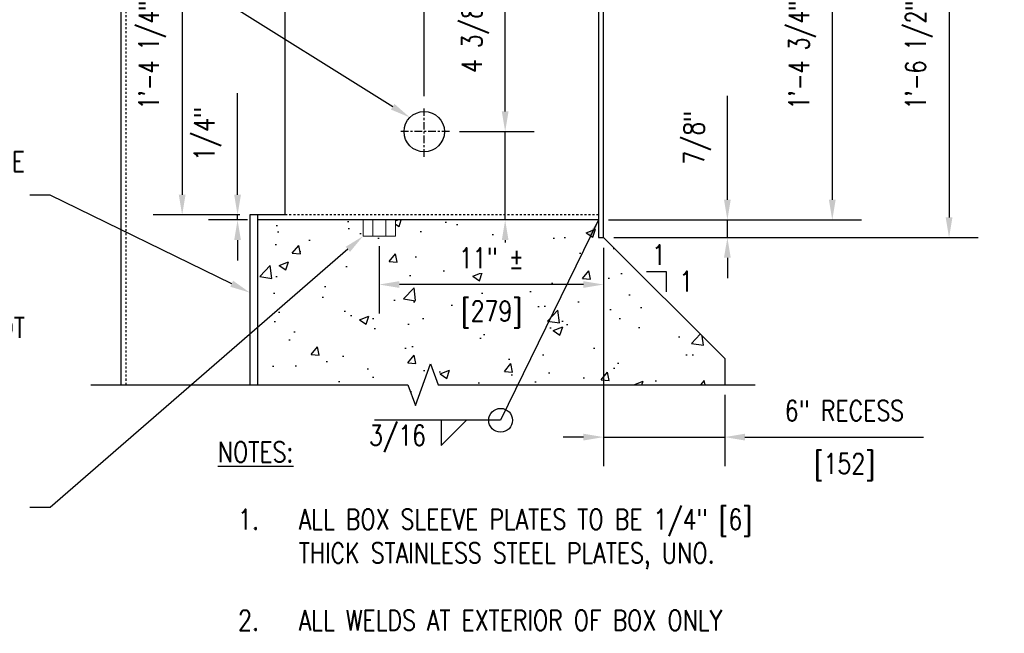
# Model space of a CAD drawing. Header units: inches. Extents: x -969 to 2573, y -473 to 654.
# Tile 6 of 33: x 161 to 209, y 34 to 64. Entities that reach past the tile are written whole.
import ezdxf
from ezdxf import colors
from ezdxf.entities.mleader import LeaderData, LeaderLine
from ezdxf.enums import TextEntityAlignment as Align
from ezdxf.math import Vec2, Vec3

# ---------------------------------------------------------------- set-up
doc = ezdxf.new("R2010")
doc.units = ezdxf.units.IN
doc.header["$LTSCALE"] = 0.5
doc.header["$MEASUREMENT"] = 0
doc.linetypes.add('CENTER2', pattern=[1.125, 0.75, -0.125, 0.125, -0.125])
doc.linetypes.add('HIDDEN2', pattern=[0.1875, 0.125, -0.0625])
doc.layers.get('DEFPOINTS').update_dxf_attribs({"color": 140})
for name, color, linetype in [('S-ANNO-DIMS', 1, 'Continuous'), ('S-ANNO-SYMB', 2, 'Continuous'), ('S-ANNO-TEXT', 2, 'Continuous'), ('S-DETL-CNTR', 1, 'CENTER2'), ('S-DETL-HIDD', 1, 'HIDDEN2'), ('S-DETL-MEDM', 3, 'Continuous'), ('S-DETL-PATT', 1, 'Continuous'), ('S-DETL-XLIT', 1, 'Continuous')]:
    doc.layers.add(name, color=color, linetype=linetype)
doc.styles.add('Annotative', font='romans.shx', dxfattribs={"width": 0.8, "height": 0.125})
doc.styles.get("Standard").update_dxf_attribs({"font": 'arial.ttf'})
doc.dimstyles.new('Annotative', dxfattribs={"dimscale": 0, "dimtxt": 0.125, "dimasz": 0.125, "dimexe": 0.18, "dimexo": 0.0625, "dimgap": 0.09, "dimtad": 1, "dimdec": 3, "dimzin": 3, "dimdsep": 46, "dimlunit": 4, "dimtxsty": 'Annotative', "dimcen": 0.09, "dimclrt": 2, "dimazin": 2, "dimtfac": 1, "dimtdec": 3, "dimtmove": 0, "dimatfit": 0, "dimfxl": 1, "dimtfill": 1, "dimfrac": 2, "dimtolj": 1, "dimtzin": 0, "dimarcsym": 0})
doc.dimstyles.new('ISO-25', dxfattribs={"dimtxt": 2.5, "dimasz": 2.5, "dimexe": 1.25, "dimexo": 0.625, "dimtad": 1, "dimtxsty": 'Standard', "dimcen": 2.5, "dimadec": 0, "dimazin": 0, "dimtfac": 1, "dimtmove": 0, "dimatfit": 3, "dimfxl": 1, "dimarcsym": 0})

# ---------------------------------------------------------------- blocks, each defined once
blk = doc.blocks.new('*D22')
at = {"layer": 'DEFPOINTS', "color": 0, "transparency": 16777216}
for p in [(181.794, 58.534), (184.55, 54.159), (189.169, 54.159)]:
    blk.add_point(p, dxfattribs=at)
at = {"layer": 'S-ANNO-DIMS', "color": 0, "lineweight": -2, "transparency": 16777216}
for p, q in [((184.55, 59.534), (184.55, 66.241)), ((182.294, 58.534), (185.99, 58.534)), ((184.55, 54.159), (184.55, 58.534)), ((188.669, 54.159), (183.11, 54.159)), ((184.55, 53.159), (184.55, 52.159))]:
    blk.add_line(p, q, dxfattribs=at)
at = {"layer": 'S-ANNO-DIMS', "color": 0, "transparency": 16777216}
for points in [[(184.383, 59.534), (184.716, 59.534), (184.55, 58.534)], [(184.383, 53.159), (184.716, 53.159), (184.55, 54.159)]]:
    blk.add_solid(points, dxfattribs=at)
at = {"layer": 'S-ANNO-DIMS', "color": 2, "transparency": 16777216, "insert": (183.068, 63.387), "char_height": 1, "attachment_point": 5, "rotation": 90, "style": 'Annotative', "bg_fill": 3, "box_fill_scale": 1.25, "bg_fill_color": 256, "bg_fill_true_color": 13158600, "bg_fill_transparency": 0}
blk.add_mtext('\\A1;4 3/8"', dxfattribs=at)
blk = doc.blocks.new('*D25')
at = {"layer": 'DEFPOINTS', "color": 0, "transparency": 16777216}
for p in [(171.919, 70.659), (168.569, 54.409), (171.919, 54.409)]:
    blk.add_point(p, dxfattribs=at)
at = {"layer": 'S-ANNO-DIMS', "color": 0, "lineweight": -2, "transparency": 16777216}
for p, q in [((171.419, 70.659), (167.129, 70.659)), ((168.569, 69.659), (168.569, 55.409)), ((171.419, 54.409), (167.129, 54.409))]:
    blk.add_line(p, q, dxfattribs=at)
at = {"layer": 'S-ANNO-DIMS', "color": 0, "transparency": 16777216}
for points in [[(168.403, 69.659), (168.736, 69.659), (168.569, 70.659)], [(168.403, 55.409), (168.736, 55.409), (168.569, 54.409)]]:
    blk.add_solid(points, dxfattribs=at)
at = {"layer": 'S-ANNO-DIMS', "color": 2, "transparency": 16777216, "insert": (167.087, 62.534), "char_height": 1, "attachment_point": 5, "rotation": 90, "style": 'Annotative', "bg_fill": 3, "box_fill_scale": 1.25, "bg_fill_color": 256, "bg_fill_true_color": 13158600, "bg_fill_transparency": 0}
blk.add_mtext('\\A1;1\'-4 1/4"', dxfattribs=at)
blk = doc.blocks.new('*D27')
at = {"layer": 'DEFPOINTS', "color": 0, "transparency": 16777216}
for p in [(171.31, 54.159), (171.919, 54.409), (172.294, 54.159)]:
    blk.add_point(p, dxfattribs=at)
at = {"layer": 'S-ANNO-DIMS', "color": 0, "lineweight": -2, "transparency": 16777216}
for p, q in [((171.31, 55.409), (171.31, 60.439)), ((171.419, 54.409), (169.87, 54.409)), ((171.794, 54.159), (169.87, 54.159)), ((171.31, 54.159), (171.31, 54.409)), ((171.31, 53.159), (171.31, 52.159))]:
    blk.add_line(p, q, dxfattribs=at)
at = {"layer": 'S-ANNO-DIMS', "color": 0, "transparency": 16777216}
for points in [[(171.143, 55.409), (171.476, 55.409), (171.31, 54.409)], [(171.143, 53.159), (171.476, 53.159), (171.31, 54.159)]]:
    blk.add_solid(points, dxfattribs=at)
at = {"layer": 'S-ANNO-DIMS', "color": 2, "transparency": 16777216, "insert": (169.828, 58.424), "char_height": 1, "attachment_point": 5, "rotation": 90, "style": 'Annotative', "bg_fill": 3, "box_fill_scale": 1.25, "bg_fill_color": 256, "bg_fill_true_color": 13158600, "bg_fill_transparency": 0}
blk.add_mtext('\\A1;1/4"', dxfattribs=at)
blk = doc.blocks.new('*D33')
at = {"layer": 'DEFPOINTS', "color": 0, "transparency": 16777216}
for p in [(189.419, 66.939), (180.544, 59.784), (189.419, 59.765)]:
    blk.add_point(p, dxfattribs=at)
at = {"layer": 'S-ANNO-DIMS', "color": 0, "lineweight": -2, "transparency": 16777216}
for p, q in [((180.544, 60.284), (180.544, 68.379)), ((189.419, 60.265), (189.419, 68.379)), ((181.544, 66.939), (188.419, 66.939))]:
    blk.add_line(p, q, dxfattribs=at)
at = {"layer": 'S-ANNO-DIMS', "color": 0, "transparency": 16777216}
for points in [[(181.544, 67.106), (181.544, 66.772), (180.544, 66.939)], [(188.419, 67.106), (188.419, 66.772), (189.419, 66.939)]]:
    blk.add_solid(points, dxfattribs=at)
at = {"layer": 'S-ANNO-DIMS', "color": 2, "transparency": 16777216, "insert": (184.982, 68.421), "char_height": 1, "attachment_point": 5, "style": 'Annotative', "bg_fill": 3, "box_fill_scale": 1.25, "bg_fill_color": 256, "bg_fill_true_color": 13158600, "bg_fill_transparency": 0}
blk.add_mtext('\\A1;8 7/8"', dxfattribs=at)
blk = doc.blocks.new('*D35')
at = {"layer": 'DEFPOINTS', "color": 0, "transparency": 16777216}
for p in [(189.419, 71.784), (189.419, 53.284), (206.51, 53.284)]:
    blk.add_point(p, dxfattribs=at)
at = {"layer": 'S-ANNO-DIMS', "color": 0, "lineweight": -2, "transparency": 16777216}
for p, q in [((189.919, 71.784), (207.95, 71.784)), ((206.51, 70.784), (206.51, 54.284)), ((189.919, 53.284), (207.95, 53.284))]:
    blk.add_line(p, q, dxfattribs=at)
at = {"layer": 'S-ANNO-DIMS', "color": 0, "transparency": 16777216}
for points in [[(206.343, 70.784), (206.677, 70.784), (206.51, 71.784)], [(206.343, 54.284), (206.677, 54.284), (206.51, 53.284)]]:
    blk.add_solid(points, dxfattribs=at)
at = {"layer": 'S-ANNO-DIMS', "color": 2, "transparency": 16777216, "insert": (205.028, 62.534), "char_height": 1, "attachment_point": 5, "rotation": 90, "style": 'Annotative', "bg_fill": 3, "box_fill_scale": 1.25, "bg_fill_color": 256, "bg_fill_true_color": 13158600, "bg_fill_transparency": 0}
blk.add_mtext('\\A1;1\'-6 1/2"', dxfattribs=at)
blk = doc.blocks.new('*D37')
at = {"layer": 'DEFPOINTS', "color": 0, "transparency": 16777216}
for p in [(189.169, 70.909), (189.169, 54.159), (200.732, 54.159)]:
    blk.add_point(p, dxfattribs=at)
at = {"layer": 'S-ANNO-DIMS', "color": 0, "lineweight": -2, "transparency": 16777216}
for p, q in [((189.669, 70.909), (202.172, 70.909)), ((200.732, 69.909), (200.732, 55.159)), ((189.669, 54.159), (202.172, 54.159))]:
    blk.add_line(p, q, dxfattribs=at)
at = {"layer": 'S-ANNO-DIMS', "color": 0, "transparency": 16777216}
for points in [[(200.565, 69.909), (200.899, 69.909), (200.732, 70.909)], [(200.565, 55.159), (200.899, 55.159), (200.732, 54.159)]]:
    blk.add_solid(points, dxfattribs=at)
at = {"layer": 'S-ANNO-DIMS', "color": 2, "transparency": 16777216, "insert": (199.25, 62.534), "char_height": 1, "attachment_point": 5, "rotation": 90, "style": 'Annotative', "bg_fill": 3, "box_fill_scale": 1.25, "bg_fill_color": 256, "bg_fill_true_color": 13158600, "bg_fill_transparency": 0}
blk.add_mtext('\\A1;1\'-4 3/4"', dxfattribs=at)
blk = doc.blocks.new('*D38')
at = {"layer": 'DEFPOINTS', "color": 0, "transparency": 16777216}
for p in [(189.169, 54.159), (189.419, 53.284), (195.542, 53.284)]:
    blk.add_point(p, dxfattribs=at)
at = {"layer": 'S-ANNO-DIMS', "color": 0, "lineweight": -2, "transparency": 16777216}
for p, q in [((195.542, 55.159), (195.542, 60.304)), ((189.669, 54.159), (196.982, 54.159)), ((195.542, 53.284), (195.542, 54.159)), ((189.919, 53.284), (196.982, 53.284)), ((195.542, 52.284), (195.542, 51.284))]:
    blk.add_line(p, q, dxfattribs=at)
at = {"layer": 'S-ANNO-DIMS', "color": 0, "transparency": 16777216}
for points in [[(195.375, 55.159), (195.708, 55.159), (195.542, 54.159)], [(195.375, 52.284), (195.708, 52.284), (195.542, 53.284)]]:
    blk.add_solid(points, dxfattribs=at)
at = {"layer": 'S-ANNO-DIMS', "color": 2, "transparency": 16777216, "insert": (194.06, 58.231), "char_height": 1, "attachment_point": 5, "rotation": 90, "style": 'Annotative', "bg_fill": 3, "box_fill_scale": 1.25, "bg_fill_color": 256, "bg_fill_true_color": 13158600, "bg_fill_transparency": 0}
blk.add_mtext('\\A1;7/8"', dxfattribs=at)
blk = doc.blocks.new('*D39')
at = {"layer": 'DEFPOINTS', "color": 0, "transparency": 16777216}
for p in [(189.419, 53.284), (195.412, 46.001), (195.412, 43.406)]:
    blk.add_point(p, dxfattribs=at)
at = {"layer": 'S-ANNO-DIMS', "color": 0, "lineweight": -2, "transparency": 16777216}
for p, q in [((189.419, 52.784), (189.419, 41.966)), ((195.412, 45.501), (195.412, 41.966)), ((188.419, 43.406), (187.419, 43.406)), ((189.419, 43.406), (195.412, 43.406)), ((196.412, 43.406), (205.252, 43.406))]:
    blk.add_line(p, q, dxfattribs=at)
at = {"layer": 'S-ANNO-DIMS', "color": 0, "transparency": 16777216}
for points in [[(188.419, 43.573), (188.419, 43.239), (189.419, 43.406)], [(196.412, 43.573), (196.412, 43.239), (195.412, 43.406)]]:
    blk.add_solid(points, dxfattribs=at)
at = {"layer": 'S-ANNO-DIMS', "color": 2, "transparency": 16777216, "insert": (201.332, 41.924), "char_height": 1, "attachment_point": 5, "style": 'Annotative', "bg_fill": 3, "box_fill_scale": 1.25, "bg_fill_color": 256, "bg_fill_true_color": 13158600, "bg_fill_transparency": 0}
blk.add_mtext('\\A1;[152]', dxfattribs=at)
at = {"layer": 'S-ANNO-DIMS', "color": 2, "transparency": 16777216, "insert": (201.332, 44.721), "char_height": 1, "attachment_point": 5, "style": 'Annotative', "bg_fill": 3, "box_fill_scale": 1.25, "bg_fill_color": 256, "bg_fill_true_color": 13158600, "bg_fill_transparency": 0}
blk.add_mtext('\\A1;6" RECESS', dxfattribs=at)
blk = doc.blocks.new('*D40')
at = {"layer": 'DEFPOINTS', "color": 0, "transparency": 16777216}
for p in [(178.319, 53.361), (189.419, 53.284), (178.319, 50.962)]:
    blk.add_point(p, dxfattribs=at)
at = {"layer": 'S-ANNO-DIMS', "color": 0, "lineweight": -2, "transparency": 16777216}
for p, q in [((178.319, 52.861), (178.319, 49.522)), ((189.419, 52.784), (189.419, 49.522)), ((188.419, 50.962), (179.319, 50.962))]:
    blk.add_line(p, q, dxfattribs=at)
at = {"layer": 'S-ANNO-DIMS', "color": 0, "transparency": 16777216}
for points in [[(179.319, 51.129), (179.319, 50.795), (178.319, 50.962)], [(188.419, 51.129), (188.419, 50.795), (189.419, 50.962)]]:
    blk.add_solid(points, dxfattribs=at)
at = {"layer": 'S-ANNO-DIMS', "color": 2, "transparency": 16777216, "insert": (183.869, 49.48), "char_height": 1, "attachment_point": 5, "style": 'Annotative', "bg_fill": 3, "box_fill_scale": 1.25, "bg_fill_color": 256, "bg_fill_true_color": 13158600, "bg_fill_transparency": 0}
blk.add_mtext('\\A1;[279]', dxfattribs=at)
at = {"layer": 'S-ANNO-DIMS', "color": 2, "transparency": 16777216, "insert": (183.869, 52.277), "char_height": 1, "attachment_point": 5, "style": 'Annotative', "bg_fill": 3, "box_fill_scale": 1.25, "bg_fill_color": 256, "bg_fill_true_color": 13158600, "bg_fill_transparency": 0}
blk.add_mtext('\\A1;11" %%P', dxfattribs=at)
blk = doc.blocks.new('*U60')
for p, q in [((13, 0), (13, -5)), ((13, -5), (18, 0))]:
    blk.add_line(p, q)
at = {"style": 'Annotative', "width": 0.8}
blk.add_attdef('SIZE', text='', height=0.125, dxfattribs=at).set_placement((10.5, -1.62), align=Align.TOP_RIGHT)
blk.add_attdef('SPACING', text='', height=0.125, dxfattribs=at).set_placement((18.32, -1.62), align=Align.TOP_LEFT)

msp = doc.modelspace()

# ---------------------------------------------------------------- linework, layer by layer
at = {"layer": 'S-ANNO-SYMB'}
msp.add_circle((184.3234, 44.2386), 0.5893, dxfattribs=at)
at = {"layer": 'S-DETL-CNTR', "linetype": 'CENTER2'}
for p, q in [((180.5443, 57.2838), (180.5443, 59.7838)), ((181.7943, 58.5338), (179.2943, 58.5338))]:
    msp.add_line(p, q, dxfattribs=at)
at = {"layer": 'S-DETL-HIDD', "linetype": 'HIDDEN2'}
msp.add_line((189.1693, 54.4088), (173.6693, 54.4088), dxfattribs=at)
at = {"layer": 'S-DETL-HIDD'}
msp.add_lwpolyline([(165.8039, 46.0013), (165.8039, 79.4609)], dxfattribs=at)
at = {"layer": 'S-DETL-MEDM'}
for p, q in [((189.1693, 71.7838), (189.1693, 53.2838)), ((189.4193, 53.2838), (189.4193, 71.7838)), ((173.6693, 54.4088), (173.6693, 70.6588)), ((171.9193, 54.4088), (171.9193, 46.0013)), ((173.6693, 54.4088), (171.9193, 54.4088)), ((172.2943, 54.4088), (172.2943, 46.0013)), ((189.1693, 54.1588), (172.2943, 54.1588)), ((189.1693, 53.2838), (189.4193, 53.2838)), ((189.4193, 53.2838), (195.412, 47.2912)), ((195.412, 47.2912), (195.412, 46.0013))]:
    msp.add_line(p, q, dxfattribs=at)
msp.add_lwpolyline([(165.5539, 46.0013), (165.5539, 79.4609)], dxfattribs=at)
msp.add_circle((180.5443, 58.5338), 1, dxfattribs=at)
at = {"layer": 'S-DETL-XLIT', "lineweight": 9}
msp.add_lwpolyline([(177.5206, 53.3608), (179.1168, 53.3608), (179.1168, 54.1588), (177.5206, 54.1588)], close=True, dxfattribs=at)
for points in [[(178.0065, 54.1483), (178.0065, 53.3657)], [(178.6499, 54.1533), (178.6499, 53.3709)]]:
    msp.add_lwpolyline(points, dxfattribs=at)

# ---------------------------------------------------------------- block references
at = {"layer": 'S-ANNO-SYMB', "xscale": 0.24975, "yscale": 0.24975, "zscale": 0.24975}
msp.add_blockref('*U60', (178.1335, 44.2386), dxfattribs=at)

# ---------------------------------------------------------------- leaders
at = {"layer": 'S-ANNO-TEXT', "linetype": 'Continuous'}
ml = msp.add_multileader_mtext('Standard', dxfattribs=at)
ml.set_content('\\A1;{\\C256;3/4" x 1 1/2" x 8" TAPPED BAR W/ 5/8"-11 UNC BOLT TO SECURE BOLTWORKS WITHIN SLEEVE TOP AND BOT}', color=2, style='Annotative')
ml.set_leader_properties(color=1)
ml.build(insert=Vec2(0, 0))
ml.multileader.update_dxf_attribs({"text_right_attachment_type": 3, "dogleg_length": 0.125, "arrow_head_size": 1, "scale": 8})
ctx = ml.context
ctx.base_point, ctx.scale, ctx.char_height, ctx.arrow_head_size, ctx.landing_gap_size, ctx.plane_origin = Vec3(147.2066, 48.8281), 8, 1, 1, 0.25, Vec3(-233.8908, -375.4594)
ctx.right_attachment, ctx.text_align_type = 3, 2
notes = []
notes.append((ctx, [(1, (1, 1, 0), (162.04, 39.9233), (-1, 0), 1, [(0, [(177.5206, 53.3608)], 0, [])])]))
ctx.mtext.insert, ctx.mtext.width, ctx.mtext.defined_height, ctx.mtext.alignment = Vec3(160.79, 49.3281), 13.677816, 2.6619, 3
for ctx, leaders in notes:
    for number, flags, end, landing, length, lines in leaders:
        leader = LeaderData()
        leader.index, (leader.has_last_leader_line, leader.has_dogleg_vector, leader.attachment_direction) = number, flags
        leader.last_leader_point, leader.dogleg_vector, leader.dogleg_length = Vec3(end), Vec3(landing), length
        for number, points, colour, breaks in lines:
            line = LeaderLine()
            line.index, line.vertices, line.color, line.breaks = number, Vec3.list(points), colors.encode_raw_color(colour), breaks
            leader.lines.append(line)
        ctx.leaders.append(leader)

# ---------------------------------------------------------------- next in the draw order: dimensions: what is measured, and where the dimension line sits
at = {"layer": 'S-ANNO-DIMS'}
dim = msp.add_linear_dim(base=(168.5693, 54.4088), p1=(171.9193, 70.6588), p2=(171.9193, 54.4088), angle=90, dimstyle='Annotative', override={"dimpost": '\\X'}, dxfattribs=at)
dim.commit()
dim.dimension.update_dxf_attribs({"geometry": '*D25', "text_midpoint": (167.0874, 62.5338)})
dim = msp.add_linear_dim(base=(184.5498, 54.1588), p1=(181.7943, 58.5338), p2=(189.1693, 54.1588), angle=90, dimstyle='Annotative', override={"dimpost": '\\X'}, dxfattribs=at)
dim.commit()
dim.dimension.update_dxf_attribs({"geometry": '*D22', "text_midpoint": (184.5498, 63.3872), "dimtype": 160})

# ---------------------------------------------------------------- next in the draw order: dimensions: what is measured, and where the dimension line sits
dim = msp.add_linear_dim(base=(189.4193, 66.9389), p1=(180.5443, 59.7838), p2=(189.4193, 59.7655), dimstyle='Annotative', override={"dimpost": '\\X'}, dxfattribs=at)
dim.commit()
dim.dimension.update_dxf_attribs({"geometry": '*D33', "text_midpoint": (184.9818, 68.4208)})
dim = msp.add_linear_dim(base=(171.3098, 54.1588), p1=(171.9193, 54.4088), p2=(172.2943, 54.1588), angle=90, dimstyle='Annotative', override={"dimpost": '\\X'}, dxfattribs=at)
dim.commit()
dim.dimension.update_dxf_attribs({"geometry": '*D27', "text_midpoint": (171.3098, 58.4241), "dimtype": 160})

# ---------------------------------------------------------------- next in the draw order: dimensions: what is measured, and where the dimension line sits
dim = msp.add_linear_dim(base=(206.51, 53.2838), p1=(189.4193, 71.7838), p2=(189.4193, 53.2838), angle=90, dimstyle='Annotative', override={"dimpost": '\\X'}, dxfattribs=at)
dim.commit()
dim.dimension.update_dxf_attribs({"geometry": '*D35', "text_midpoint": (205.0281, 62.5338)})

# ---------------------------------------------------------------- next in the draw order: leaders
at = {"layer": 'S-ANNO-TEXT', "linetype": 'Continuous'}
ml = msp.add_multileader_mtext('Standard', dxfattribs=at)
ml.set_content('\\A1;{\\C256;2" [51] DIA HOLE ONLY AT EXTERIOR FACE OF PILASTER}', color=2, style='Annotative')
ml.set_leader_properties(color=1)
ml.build(insert=Vec2(0, 0))
ml.multileader.update_dxf_attribs({"text_right_attachment_type": 3, "dogleg_length": 0.125, "arrow_head_size": 1, "scale": 8})
ctx = ml.context
ctx.base_point, ctx.scale, ctx.char_height, ctx.arrow_head_size, ctx.landing_gap_size, ctx.plane_origin = Vec3(149.3019, 73.9021), 8, 1, 1, 0.25, Vec3(-216.8016, -349.585)
ctx.right_attachment, ctx.text_align_type = 3, 2
notes = []
notes.append((ctx, [(1, (1, 1, 0), (162.04, 70.3783), (-1, 0), 1, [(0, [(179.8315, 59.2352)], 0, [])])]))
ctx.mtext.insert, ctx.mtext.width, ctx.mtext.defined_height, ctx.mtext.alignment = Vec3(160.79, 74.4021), 11.382569, 2.6619, 3
ml = msp.add_multileader_mtext('Standard', dxfattribs=at)
ml.set_content('\\A1;{\\C256;BACK FACE OF VERT POCKET PLATE}', color=2, style='Annotative')
ml.set_leader_properties(color=1)
ml.build(insert=Vec2(0, 0))
ml.multileader.update_dxf_attribs({"text_right_attachment_type": 3, "dogleg_length": 0.125, "arrow_head_size": 1, "scale": 8})
ctx = ml.context
ctx.base_point, ctx.scale, ctx.char_height, ctx.arrow_head_size, ctx.landing_gap_size, ctx.plane_origin = Vec3(148.1971, 57.0525), 8, 1, 1, 0.25, Vec3(-238.1341, -363.6872)
ctx.right_attachment, ctx.text_align_type = 3, 2
notes.append((ctx, [(1, (1, 1, 0), (162.04, 55.3859), (-1, 0), 1, [(0, [(171.9193, 50.5618)], 0, [])])]))
ctx.mtext.insert, ctx.mtext.width, ctx.mtext.defined_height, ctx.mtext.alignment = Vec3(160.79, 57.5525), 12.474923, 2.6619, 3
for ctx, leaders in notes:
    for number, flags, end, landing, length, lines in leaders:
        leader = LeaderData()
        leader.index, (leader.has_last_leader_line, leader.has_dogleg_vector, leader.attachment_direction) = number, flags
        leader.last_leader_point, leader.dogleg_vector, leader.dogleg_length = Vec3(end), Vec3(landing), length
        for number, points, colour, breaks in lines:
            line = LeaderLine()
            line.index, line.vertices, line.color, line.breaks = number, Vec3.list(points), colors.encode_raw_color(colour), breaks
            leader.lines.append(line)
        ctx.leaders.append(leader)

# ---------------------------------------------------------------- next in the draw order: dimensions: what is measured, and where the dimension line sits
at = {"layer": 'S-ANNO-DIMS'}
dim = msp.add_linear_dim(base=(200.7319, 54.1588), p1=(189.1693, 70.9088), p2=(189.1693, 54.1588), angle=90, dimstyle='Annotative', override={"dimpost": '\\X'}, dxfattribs=at)
dim.commit()
dim.dimension.update_dxf_attribs({"geometry": '*D37', "text_midpoint": (199.2499, 62.5338)})

# ---------------------------------------------------------------- next in the draw order: dimensions: what is measured, and where the dimension line sits
dim = msp.add_linear_dim(base=(195.5416, 53.2838), p1=(189.1693, 54.1588), p2=(189.4193, 53.2838), angle=90, dimstyle='Annotative', override={"dimpost": '\\X'}, dxfattribs=at)
dim.commit()
dim.dimension.update_dxf_attribs({"geometry": '*D38', "text_midpoint": (195.5416, 58.2312), "dimtype": 160})

# ---------------------------------------------------------------- next in the draw order: dimensions: what is measured, and where the dimension line sits
dim = msp.add_linear_dim(base=(195.412, 43.4061), p1=(189.4193, 53.2838), p2=(195.412, 46.0013), text='6" RECESS\\X[152]', dimstyle='Annotative', override={"dimpost": '\\X'}, dxfattribs=at)
dim.commit()
dim.dimension.update_dxf_attribs({"geometry": '*D39', "text_midpoint": (201.332, 43.4061), "dimtype": 160})

# ---------------------------------------------------------------- next in the draw order: hatches: boundary and pattern name
at = {"layer": 'S-DETL-PATT'}
h = msp.add_hatch(dxfattribs=at)
h.set_pattern_fill('AR-CONC', color=8, scale=0.667)
h.set_pattern_definition([(50, (1.6454, 195.932), (4.784125, -0.418557), [0.50025, -5.50275]), (355, (1.6454, 195.932), (-0.92547, 5.01712), [0.4002, -4.4022]), (100.4514, (2.044, 195.897), (3.85865, 4.598565), [0.42515, -4.67662]), (46.1842, (1.6454, 197.266), (7.1185, -1.10401), [0.75038, -8.25413]), (96.6356, (2.239, 197.174), (6.2342, 6.49737), [0.63772, -7.01493]), (351.184, (1.6454, 197.266), (6.2342, 6.49737), [0.6003, -6.6033]), (21, (2.3124, 196.9325), (3.98137, -2.68547), [0.50025, -5.50275]), (326, (2.3124, 196.9325), (1.62291, 4.83675), [0.4002, -4.4022]), (71.4514, (2.644, 196.7087), (5.60428, 2.15128), [0.42515, -4.67662]), (37.5, (1.6454, 195.932), (0.081106, 2.220402), [0, -4.34884, 0, -4.4689, 0, -4.418875]), (7.5, (1.6454, 195.932), (1.754674, 2.630726), [0, -2.54794, 0, -4.24879, 0, -1.684175]), (327.5, (0.158, 195.932), (3.560596, -0.150441), [0, -1.6675, 0, -5.2026, 0, -6.90345]), (317.5, (-0.509, 195.932), (3.88985, 0.6677), [0, -2.16775, 0, -3.45506, 0, -4.90245])])
h.paths.add_polyline_path([(185.3655, 54.1588), (179.1168, 54.1588), (179.1168, 53.3608), (177.5206, 53.3608), (177.5206, 54.1588), (172.2943, 54.1588), (172.2943, 46.0013), (179.7329, 46.0013), (180.1079, 44.971), (180.8579, 47.0316), (181.2329, 46.0013), (185.3655, 46.0013)])
h.paths.add_polyline_path([(189.4193, 53.2838), (189.1693, 53.2838), (189.1693, 54.1588), (185.3655, 54.1588), (185.3655, 46.0013), (195.412, 46.0013), (195.412, 47.2912)])
h.paths.add_polyline_path([(185.4631, 48.8285, -1), (186.6416, 48.8285, -1)], flags=16)

# ---------------------------------------------------------------- next in the draw order: linework, layer by layer
at = {"layer": 'S-ANNO-SYMB'}
msp.add_lwpolyline([(164.0539, 46.0013), (179.7329, 46.0013), (180.1079, 44.971), (180.8579, 47.0316), (181.2329, 46.0013), (196.912, 46.0013)], dxfattribs=at)
at = {"layer": 'S-ANNO-TEXT', "linetype": 'Continuous'}
msp.add_lwpolyline([(192.5348, 50.5936), (192.5348, 51.5936), (191.5348, 51.5936)], dxfattribs=at)

# ---------------------------------------------------------------- next in the draw order: texts
at = {"layer": 'S-ANNO-TEXT', "linetype": 'Continuous', "insert": (185.9034, 38.5016), "char_height": 1, "width": 31.140846, "attachment_point": 5, "style": 'Annotative'}
msp.add_mtext('\\pxql;{\\LNOTES: }\\P\\P\\pi-3,l4,t4;1.^IALL BOX SLEEVE PLATES TO BE 1/4" [6] THICK STAINLESS STEEL PLATES, UNO.\\P\\pi0,l0,tz; \\P\\pi-3,l4,t4;2.^IALL WELDS AT EXTERIOR OF BOX ONLY', dxfattribs=at)

# ---------------------------------------------------------------- next in the draw order: leaders
at = {"layer": 'S-ANNO-SYMB'}
msp.add_leader([(189.1693, 54.1588), (184.3234, 44.2386), (178.0797, 44.2386)], dimstyle='ISO-25', override={"dimasz": 0.8325, "dimgap": 0.625, "dimtad": 0}, dxfattribs=at)
at = {"layer": 'S-ANNO-TEXT', "linetype": 'Continuous'}
ml = msp.add_multileader_mtext('Standard', dxfattribs=at)
ml.set_content('\\A1;{\\C256;1}', color=2, style='Annotative')
ml.set_leader_properties(color=1)
ml.build(insert=Vec2(0, 0))
ml.multileader.update_dxf_attribs({"text_right_attachment_type": 3, "dogleg_length": 0.125, "arrow_head_size": 1, "scale": 8})
ctx = ml.context
ctx.base_point, ctx.scale, ctx.char_height, ctx.arrow_head_size, ctx.landing_gap_size, ctx.plane_origin = Vec3(194.1445, 74.149), 8, 1, 1, 0.25, Vec3(-168.0937, -343.9982)
ctx.right_attachment = 3
notes = []
notes.append((ctx, [(0, (0, 0, 0), (0, 0), (1, 0), 1, [])]))
ctx.mtext.insert, ctx.mtext.width, ctx.mtext.defined_height = Vec3(194.3945, 74.649), 9.542717, 2.6619
ml = msp.add_multileader_mtext('Standard', dxfattribs=at)
ml.set_content('\\A1;{\\C256;1}', color=2, style='Annotative')
ml.set_leader_properties(color=1)
ml.build(insert=Vec2(0, 0))
ml.multileader.update_dxf_attribs({"text_right_attachment_type": 3, "dogleg_length": 0.125, "arrow_head_size": 1, "scale": 8})
ctx = ml.context
ctx.base_point, ctx.scale, ctx.char_height, ctx.arrow_head_size, ctx.landing_gap_size, ctx.plane_origin = Vec3(192.8631, 72.6465), 8, 1, 1, 0.25, Vec3(-169.3751, -345.5007)
ctx.right_attachment = 3
notes.append((ctx, [(0, (0, 0, 0), (0, 0), (1, 0), 1, [])]))
ctx.mtext.insert, ctx.mtext.width, ctx.mtext.defined_height = Vec3(193.1131, 73.1465), 9.542717, 2.6619
ml = msp.add_multileader_mtext('Standard', dxfattribs=at)
ml.set_content('\\A1;1', color=2, style='Annotative')
ml.set_leader_properties(color=1)
ml.build(insert=Vec2(0, 0))
ml.multileader.update_dxf_attribs({"text_right_attachment_type": 3, "dogleg_length": 0.125, "arrow_head_size": 1, "scale": 8})
ctx = ml.context
ctx.base_point, ctx.scale, ctx.char_height, ctx.arrow_head_size, ctx.landing_gap_size, ctx.plane_origin = Vec3(191.5622, 52.4306), 8, 1, 1, 0.25, Vec3(-170.676, -365.7166)
ctx.right_attachment = 3
notes.append((ctx, [(0, (0, 0, 0), (0, 0), (1, 0), 1, [])]))
ctx.mtext.insert, ctx.mtext.width, ctx.mtext.defined_height = Vec3(191.8122, 52.9306), 9.542717, 2.6619
ml = msp.add_multileader_mtext('Standard', dxfattribs=at)
ml.set_content('\\A1;1', color=2, style='Annotative')
ml.set_leader_properties(color=1)
ml.build(insert=Vec2(0, 0))
ml.multileader.update_dxf_attribs({"text_right_attachment_type": 3, "dogleg_length": 0.125, "arrow_head_size": 1, "scale": 8})
ctx = ml.context
ctx.base_point, ctx.scale, ctx.char_height, ctx.arrow_head_size, ctx.landing_gap_size, ctx.plane_origin = Vec3(192.9156, 51.1209), 8, 1, 1, 0.25, Vec3(-169.3226, -367.0263)
ctx.right_attachment = 3
notes.append((ctx, [(0, (0, 0, 0), (0, 0), (1, 0), 1, [])]))
ctx.mtext.insert, ctx.mtext.width, ctx.mtext.defined_height = Vec3(193.1656, 51.6209), 9.542717, 2.6619
ml = msp.add_multileader_mtext('Standard', dxfattribs=at)
ml.set_content('\\A1;3/16', color=2, style='Annotative')
ml.set_leader_properties(color=1)
ml.build(insert=Vec2(0, 0))
ml.multileader.update_dxf_attribs({"text_right_attachment_type": 3, "dogleg_length": 0.125, "arrow_head_size": 1, "scale": 8})
ctx = ml.context
ctx.base_point, ctx.scale, ctx.char_height, ctx.arrow_head_size, ctx.landing_gap_size, ctx.plane_origin = Vec3(177.5669, 43.3286), 8, 1, 1, 0.25, Vec3(-184.6713, -374.6519)
ctx.right_attachment = 3
notes.append((ctx, [(0, (0, 0, 0), (0, 0), (1, 0), 1, [])]))
ctx.mtext.insert, ctx.mtext.width, ctx.mtext.defined_height = Vec3(177.8169, 43.9953), 9.542717, 2.6619
for ctx, leaders in notes:
    for number, flags, end, landing, length, lines in leaders:
        leader = LeaderData()
        leader.index, (leader.has_last_leader_line, leader.has_dogleg_vector, leader.attachment_direction) = number, flags
        leader.last_leader_point, leader.dogleg_vector, leader.dogleg_length = Vec3(end), Vec3(landing), length
        for number, points, colour, breaks in lines:
            line = LeaderLine()
            line.index, line.vertices, line.color, line.breaks = number, Vec3.list(points), colors.encode_raw_color(colour), breaks
            leader.lines.append(line)
        ctx.leaders.append(leader)

# ---------------------------------------------------------------- next in the draw order: dimensions: what is measured, and where the dimension line sits
at = {"layer": 'S-ANNO-DIMS'}
dim = msp.add_linear_dim(base=(178.3187, 50.9619), p1=(189.4193, 53.2838), p2=(178.3187, 53.3608), text='11" %%P\\X[279]', dimstyle='Annotative', override={"dimpost": '\\X'}, dxfattribs=at)
dim.commit()
dim.dimension.update_dxf_attribs({"geometry": '*D40', "text_midpoint": (183.869, 50.9619)})

doc.saveas('drawing.dxf')
